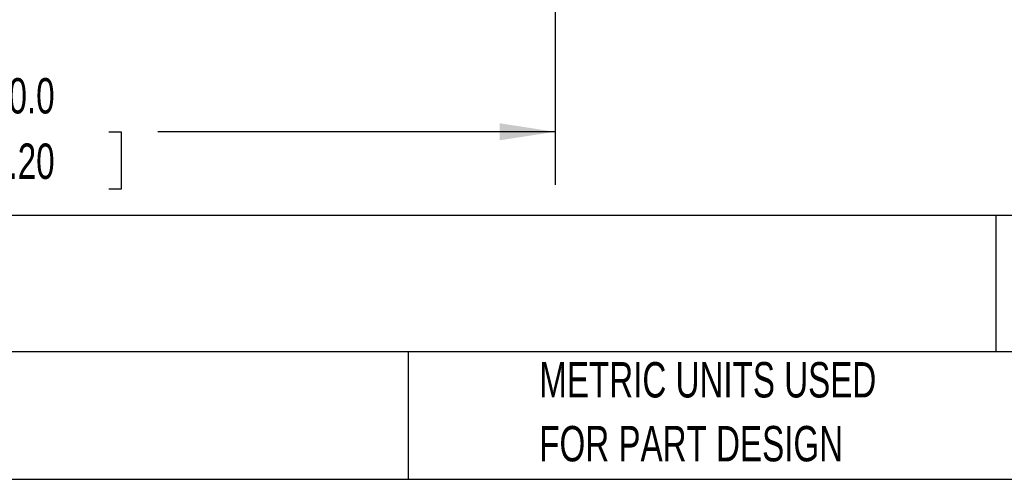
# Model space of a CAD drawing. Header units: millimetres. Extents: x 32 to 1437, y 32 to 1048.
# Tile 5 of 21: x 487 to 781, y 32 to 169. Entities that reach past the tile are written whole.
import ezdxf

# ---------------------------------------------------------------- set-up
doc = ezdxf.new("R2010")
doc.units = ezdxf.units.MM
doc.header["$LTSCALE"] = 5
doc.layers.add('DIMENSIONS', color=140, linetype='Continuous', lineweight=25)
doc.layers.add('TEXT', color=140, linetype='Continuous', lineweight=25)
doc.styles.add('SLDTEXTSTYLE0', font='TXT', dxfattribs={"width": 0.7})
doc.dimstyles.new('SLDDIMSTYLE0', dxfattribs={"dimtxt": 10.790039, "dimasz": 16.51, "dimexe": 0, "dimexo": 0.0625, "dimgap": 2.69751, "dimtad": 0, "dimtih": 1, "dimtoh": 1, "dimrnd": 1e-09, "dimzin": 4, "dimdsep": 46, "dimtxsty": 'SLDTEXTSTYLE0', "dimsah": 1, "dimcen": 0.09, "dimadec": 0, "dimazin": 1, "dimtfac": 1, "dimtofl": 0, "dimtmove": 0, "dimatfit": 3, "dimfxl": 0, "dimfrac": 2, "dimtolj": 1, "dimtzin": 12, "dimarcsym": 0})

# ---------------------------------------------------------------- blocks, each defined once
blk = doc.blocks.new('SW_NOTE_0_4')
at = {"layer": 'TEXT', "color": 0, "char_height": 10.5833, "attachment_point": 1, "style": 'SLDTEXTSTYLE0'}
for s, insert in [('PART DIMENSIONS MAY DIFFER SLIGHTLY', (0, 13.64)), ("DUE TO MANUFACTURER'S VARIANCES", (0, -5.47))]:
    blk.add_mtext(s, dxfattribs=dict(at, insert=insert))
blk = doc.blocks.new('SW_NOTE_0_7')
at = {"layer": 'TEXT', "color": 0, "char_height": 10.5833, "attachment_point": 1, "style": 'SLDTEXTSTYLE0'}
for s, insert in [('METRIC UNITS USED', (0, 13.64)), ('FOR PART DESIGN', (0, -5.47))]:
    blk.add_mtext(s, dxfattribs=dict(at, insert=insert))
blk = doc.blocks.new('_D_17')
at = {"layer": 'DIMENSIONS'}
for p, q in [((337.11, 173.8), (337.11, 119.83)), ((647.11, 173.8), (647.11, 119.83)), ((337.11, 135.7), (458.14, 135.7)), ((472.76, 135.7), (469.14, 135.7)), ((469.14, 135.7), (469.14, 118.55)), ((513.8, 135.7), (517.43, 135.7)), ((517.43, 135.7), (517.43, 118.55)), ((647.11, 135.7), (528.42, 135.7)), ((469.14, 118.55), (472.76, 118.55)), ((517.43, 118.55), (513.8, 118.55))]:
    blk.add_line(p, q, dxfattribs=at)
for points in [[(337.11, 135.7), (353.62, 133.16), (353.62, 138.24)], [(647.11, 135.7), (630.6, 138.24), (630.6, 133.16)]]:
    blk.add_solid(points, dxfattribs=at)
at = {"layer": 'DIMENSIONS', "char_height": 10.583, "attachment_point": 1, "style": 'SLDTEXTSTYLE0'}
for s, insert in [('310.0', (472.76, 151.76)), ('12.20', (472.76, 132.19))]:
    blk.add_mtext(s, dxfattribs=dict(at, insert=insert))

msp = doc.modelspace()

# ---------------------------------------------------------------- linework, layer by layer
at = {"layer": 'TEXT'}
for p, q in [((1365.25, 110.630538), (31.75, 110.630538)), ((778.794477, 110.630538), (778.794477, 69.85)), ((1365.25, 69.85), (31.75, 69.85)), ((603.232389, 69.85), (603.232389, 31.75)), ((31.75, 31.75), (1365.25, 31.75))]:
    msp.add_line(p, q, dxfattribs=at)

# ---------------------------------------------------------------- block references
for name, p in [('SW_NOTE_0_4', (275.596422, 53.177331)), ('SW_NOTE_0_7', (642.391856, 53.177337))]:
    msp.add_blockref(name, p, dxfattribs=at)

# ---------------------------------------------------------------- dimensions: what is measured, and where the dimension line sits
at = {"layer": 'DIMENSIONS'}
dim = msp.add_linear_dim(base=(647.114192, 135.700399), p1=(337.114192, 180.148648), p2=(647.114192, 180.148648), dimstyle='SLDDIMSTYLE0', dxfattribs=at)
dim.commit()
dim.dimension.update_dxf_attribs({"geometry": '_D_17', "text_midpoint": (493.283708, 135.700399), "dimtype": 160})

doc.saveas('drawing.dxf')
